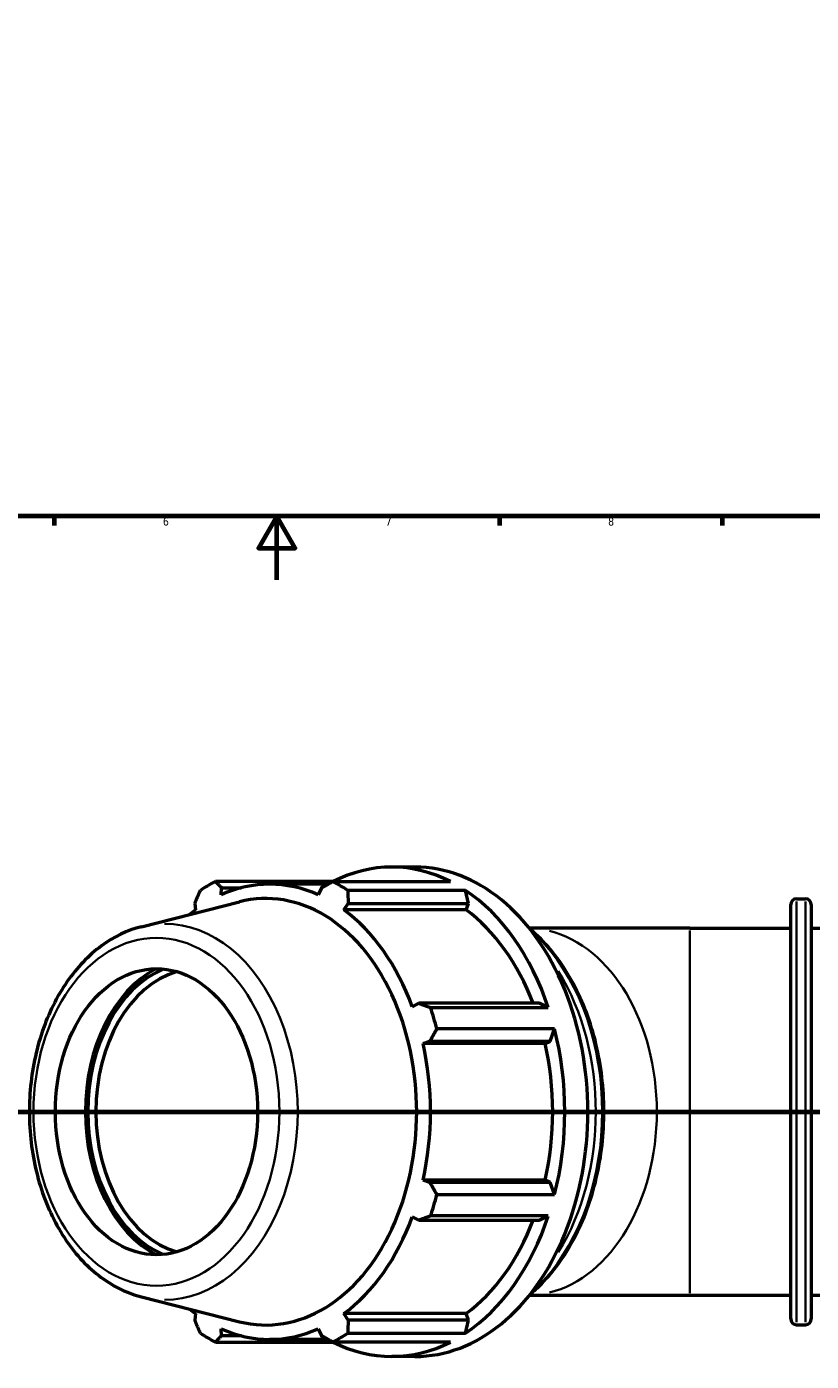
# Model space of a CAD drawing. Header units: millimetres. Extents: x -14 to 1254, y -246 to 1230.
# Tile 3 of 9: x 342 to 589, y -246 to 174. Entities that reach past the tile are written whole.
import ezdxf

# ---------------------------------------------------------------- set-up
doc = ezdxf.new("R2010")
doc.units = ezdxf.units.MM
doc.linetypes.add('CHAIN', pattern=[0.7087, 0.4724, -0.0591, 0.1181, -0.0591])
for name, color, linetype, lineweight in [('Border (ISO)', 7, 'Continuous', 70), ('Section Line (ISO)', 7, 'CHAIN', 70), ('Visible (ISO)', 7, 'Continuous', 50), ('Visible Narrow (ISO)', 7, 'Continuous', 35)]:
    doc.layers.add(name, color=color, linetype=linetype, lineweight=lineweight)
doc.styles.add('Note Text (ISO)', font='tahoma.ttf')

# ---------------------------------------------------------------- blocks, each defined once
blk = doc.blocks.new('Borders Default Border')
at = {"layer": 'Border (ISO)'}
for p, q in [((350.42, 20), (350.42, 17.1)), ((490.58, 20), (490.58, 17.1)), ((560.67, 20), (560.67, 17.1))]:
    blk.add_line(p, q, dxfattribs=at)
at = {"layer": 'Border (ISO)', "flags": 128}
for points in [[(20, 20), (20, 574), (821, 574), (821, 20), (20, 20)], [(420.5, 0), (420.5, 20), (414.73, 10), (426.27, 10), (420.5, 20)]]:
    blk.add_lwpolyline(points, dxfattribs=at)
at = {"layer": 'Border (ISO)', "color": 232, "true_color": 0xca0064, "char_height": 2.5, "attachment_point": 7, "style": 'Note Text (ISO)'}
for s, insert in [('6', (384.66, 17.05)), ('7', (454.77, 17.1)), ('8', (524.81, 17.04))]:
    blk.add_mtext(s, dxfattribs=dict(at, insert=insert))
blk = doc.blocks.new('2dTransSection0')
at = {"layer": 'Section Line (ISO)', "linetype": 'CHAIN'}
blk.add_line((129.82, -167.36), (908.53, -167.36), dxfattribs=at)

msp = doc.modelspace()

# ---------------------------------------------------------------- linework, layer by layer
at = {"layer": 'Visible (ISO)'}
for p, q in [((463.986, -90.363), (456.726, -90.363)), ((438.09, -94.911), (401.217, -94.911)), ((436.573, -95.753), (418.266, -95.753)), ((438.09, -94.911), (475.162, -94.911)), ((403.04, -99.067), (403.143, -96.864)), ((403.143, -96.864), (409.38, -96.864)), ((434.579, -96.864), (433.493, -99.067)), ((479.915, -97.696), (442.843, -97.696)), ((480.861, -101.795), (479.915, -97.696)), ((584.069, -100.373), (586.969, -100.373)), ((377.887, -109.134), (408.739, -101.318)), ((394.726, -101.795), (394.885, -103.844)), ((441.647, -103.844), (442.996, -101.795)), ((480.107, -103.844), (441.647, -103.844)), ((442.996, -101.795), (480.861, -101.795)), ((480.107, -103.844), (480.861, -101.795)), ((582.269, -232.553), (582.269, -102.173)), ((588.769, -102.173), (588.769, -232.553)), ((550.519, -109.613), (499.999, -109.613)), ((550.519, -109.613), (582.269, -109.613)), ((588.769, -109.613), (592.669, -109.613)), ((465.224, -133.23), (463.181, -134.297)), ((503.09, -133.23), (465.224, -133.23)), ((505.988, -134.568), (503.09, -133.23)), ((468.916, -134.568), (505.988, -134.568)), ((507.957, -141.29), (470.884, -141.29)), ((506.576, -145.134), (507.957, -141.29)), ((466.559, -145.829), (468.711, -145.134)), ((505.018, -145.829), (466.559, -145.829)), ((468.711, -145.134), (506.576, -145.134)), ((505.018, -145.829), (506.576, -145.134)), ((468.711, -189.591), (466.559, -188.896)), ((505.018, -188.896), (466.559, -188.896)), ((506.576, -189.591), (505.018, -188.896)), ((506.576, -189.591), (468.711, -189.591)), ((507.957, -193.435), (506.576, -189.591)), ((470.884, -193.435), (507.957, -193.435)), ((463.181, -200.428), (465.224, -201.495)), ((465.224, -201.495), (503.09, -201.495)), ((505.988, -200.157), (468.916, -200.157)), ((503.09, -201.495), (505.988, -200.157)), ((377.887, -225.591), (408.739, -233.407)), ((499.999, -225.113), (550.519, -225.113)), ((550.519, -225.113), (582.269, -225.113)), ((588.769, -225.113), (592.669, -225.113)), ((394.885, -230.881), (394.726, -232.93)), ((442.996, -232.93), (441.647, -230.881)), ((480.107, -230.881), (441.647, -230.881)), ((480.861, -232.93), (480.107, -230.881)), ((480.861, -232.93), (442.996, -232.93)), ((479.915, -237.03), (480.861, -232.93)), ((584.069, -234.353), (586.969, -234.353)), ((403.143, -237.861), (403.04, -235.658)), ((409.38, -237.861), (403.143, -237.861)), ((436.573, -238.973), (418.266, -238.973)), ((433.493, -235.658), (434.579, -237.861)), ((442.843, -237.03), (479.915, -237.03)), ((401.217, -239.814), (438.09, -239.814)), ((475.162, -239.814), (438.09, -239.814)), ((463.986, -244.363), (456.726, -244.363))]:
    msp.add_line(p, q, dxfattribs=at)
for centre, start, end in [((584.069, -102.173), 90, 180), ((586.969, -102.173), 0, 90), ((584.069, -232.553), 180, 270), ((586.969, -232.553), 270, 0)]:
    msp.add_arc(centre, 1.8, start, end, dxfattribs=at)
for centre, major_axis, start_param, end_param in [((456.726, -167.363), (0, 77), 5.93775, 6.6286206), ((463.986, -167.363), (0, -77), 0, 3.1415927), ((419.654, -167.363), (0, 77), 0.3454353, 0.4399629), ((418.266, -167.363), (0, 71.61), 5.9777527, 6.5886179), ((419.654, -167.363), (0, 77), 5.8432224, 5.93775), ((417.105, -167.363), (0, -67.096), 6.1059316, 9.6020317), ((456.726, -167.363), (0, 77), 5.1523519, 5.8432224), ((418.266, -167.363), (0, -71.61), 3.6215582, 3.6640433), ((418.266, -167.363), (0, 71.61), 5.1923545, 5.8032198), ((456.726, -167.363), (0, 71.61), 5.2092219, 5.8032198), ((394.124, -167.363), (0, 47.865), 0.347764, 2.7938287), ((394.124, -167.363), (0, 46.8), 0.2861388, 2.8554538), ((395.396, -167.363), (0, -45), 3.3435176, 6.0812603), ((419.654, -167.363), (0, 77), 5.0578243, 5.1523519), ((456.726, -167.363), (0, 77), 4.3669537, 5.0578243), ((418.266, -167.363), (0, 71.61), 4.4069564, 5.0178216), ((456.726, -167.363), (0, 71.61), 4.4069564, 5.0178216), ((419.654, -167.363), (0, 77), 4.2724261, 4.3669537), ((418.266, -167.363), (0, 71.61), 3.6215582, 4.2324234), ((456.726, -167.363), (0, 77), 3.5815555, 4.2724261), ((456.726, -167.363), (0, 71.61), 3.6215582, 4.2155561), ((418.266, -167.363), (0, -71.61), 5.7607347, 5.8032198), ((419.654, -167.363), (0, -77), 5.8432224, 5.93775), ((418.266, -167.363), (0, -71.61), 5.9777527, 6.5886179), ((419.654, -167.363), (0, -77), 0.3454353, 0.4399629), ((456.726, -167.363), (0, -77), 5.93775, 6.6286206)]:
    msp.add_ellipse(centre, major_axis=major_axis, ratio=0.7071068, start_param=start_param, end_param=end_param, dxfattribs=at)
msp.add_ellipse((382.633, -167.363), major_axis=(0, -45), ratio=0.7071068, dxfattribs=at)
for points, weights in [([(401.217, -94.911), (402.192, -95.907), (403.143, -96.864)], [2.54412828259, 2.57591504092, 2.60596988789]), ([(434.579, -96.864), (436.291, -95.907), (438.09, -94.911)], [2.60596988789, 2.57591504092, 2.54412828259]), ([(394.726, -101.795), (395.569, -99.787), (396.464, -97.696)], [2.60596988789, 2.57591504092, 2.54412828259]), ([(442.843, -97.696), (442.913, -99.787), (442.996, -101.795)], [2.54412828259, 2.57591504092, 2.60596988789]), ([(465.224, -133.23), (467.025, -133.885), (468.916, -134.568)], [2.60596988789, 2.57591504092, 2.54412828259]), ([(470.884, -141.29), (469.768, -143.251), (468.711, -145.134)], [2.55455110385, 2.58646808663, 2.61664606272]), ([(468.711, -189.591), (469.768, -191.474), (470.884, -193.435)], [2.61664606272, 2.58646808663, 2.55455110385]), ([(468.916, -200.157), (467.025, -200.84), (465.224, -201.495)], [2.55455110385, 2.58646808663, 2.61664606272]), ([(396.464, -237.03), (395.569, -234.938), (394.726, -232.93)], [2.55455110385, 2.58646808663, 2.61664606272]), ([(442.996, -232.93), (442.913, -234.938), (442.843, -237.03)], [2.61664606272, 2.58646808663, 2.55455110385]), ([(403.143, -237.861), (402.192, -238.818), (401.217, -239.814)], [2.61664606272, 2.58646808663, 2.55455110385]), ([(438.09, -239.814), (436.291, -238.818), (434.579, -237.861)], [2.55455110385, 2.58646808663, 2.61664606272])]:
    msp.add_rational_spline(points, weights, degree=2, dxfattribs=at)
for points, knots in [([(377.887, -109.134), (373.453, -110.257), (369.195, -112.322), (361.247, -118.16), (357.59, -122.008), (351.272, -131.125), (348.644, -136.436), (344.728, -147.933), (343.452, -154.123), (342.376, -166.737), (342.578, -173.158), (344.444, -185.604), (346.107, -191.625), (350.765, -202.667), (353.758, -207.688), (360.804, -216.153), (364.847, -219.617), (372.016, -223.663), (374.913, -224.838), (377.887, -225.591)], [3.3188464, 3.3188464, 3.3188464, 3.3188464, 3.6206496, 3.6206496, 3.9370525, 3.9370525, 4.26349, 4.26349, 4.5923935, 4.5923935, 4.9213244, 4.9213244, 5.2502897, 5.2502897, 5.5789555, 5.5789555, 5.9035037, 5.9035037, 6.1059316, 6.1059316, 6.1059316, 6.1059316]), ([(500.21, -224.849), (501.49, -223.778), (502.732, -222.624), (508.066, -217.154), (511.69, -211.995), (517.607, -200.334), (519.891, -193.824), (522.881, -180.13), (523.585, -172.948), (523.346, -158.636), (522.402, -151.508), (518.956, -138.02), (516.454, -131.662), (510.126, -120.362), (506.303, -115.421), (501.408, -110.904), (500.813, -110.381), (500.21, -109.877)], [0.5342573, 0.5342573, 0.5342573, 0.5342573, 0.6274171, 0.6274171, 0.9483996, 0.9483996, 1.2713136, 1.2713136, 1.5944348, 1.5944348, 1.9175138, 1.9175138, 2.2406397, 2.2406397, 2.5634318, 2.5634318, 2.6073354, 2.6073354, 2.6073354, 2.6073354])]:
    msp.add_open_spline(points, degree=3, knots=knots, dxfattribs=at)
at = {"layer": 'Visible Narrow (ISO)'}
for p, q in [((584.069, -101.197), (584.069, -233.528)), ((586.969, -233.528), (586.969, -101.197)), ((550.519, -224.402), (550.519, -110.324))]:
    msp.add_line(p, q, dxfattribs=at)
for centre, major_axis, start_param, end_param in [((385.263, -167.363), (0, -59.156), 6.2807366, 9.4272267), ((499.306, -167.363), (0, -57.75), 0.1725143, 2.9690784), ((475.582, -167.363), (0, -66.99), 0.6636051, 2.4779875), ((473.532, -167.363), (0, 66.99), 3.9916509, 5.433127)]:
    msp.add_ellipse(centre, major_axis=major_axis, ratio=0.7071068, start_param=start_param, end_param=end_param, dxfattribs=at)
msp.add_ellipse((382.633, -167.363), major_axis=(0, -54.724), ratio=0.7071068, dxfattribs=at)

# ---------------------------------------------------------------- block references
msp.add_blockref('Borders Default Border', (0, 0))
at = {"layer": 'Section Line (ISO)'}
msp.add_blockref('2dTransSection0', (0, 0), dxfattribs=at)

doc.saveas('drawing.dxf')
